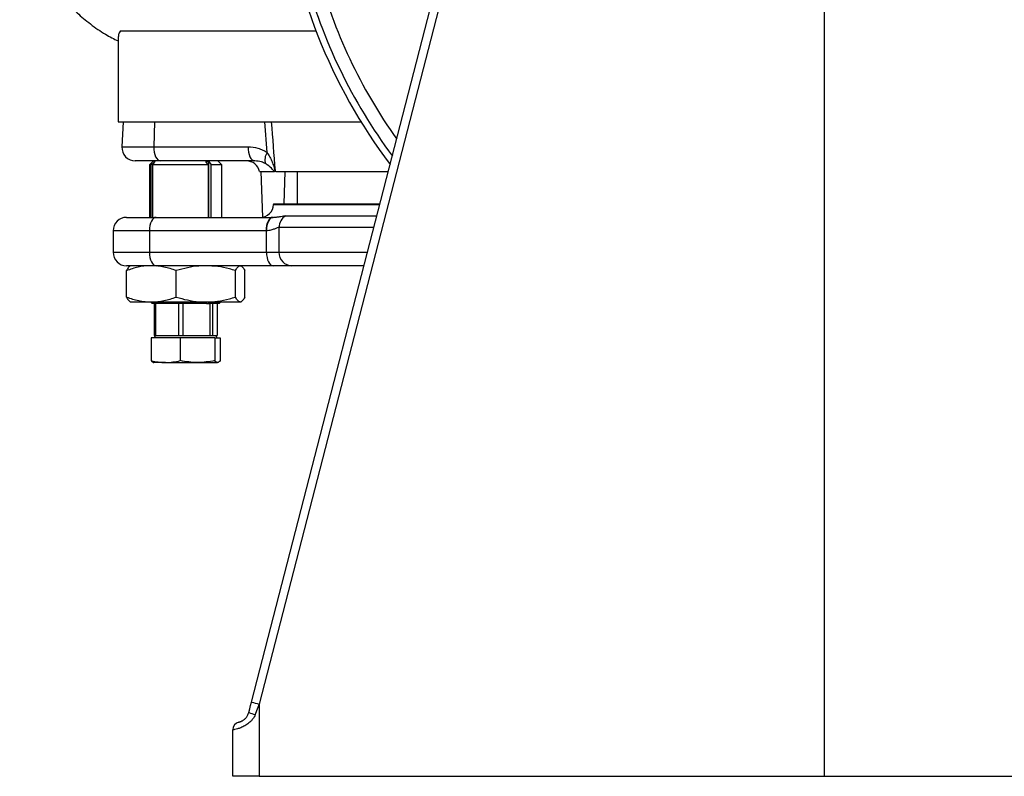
# Model space of a CAD drawing. Header units: millimetres. Extents: x 8 to 733, y 11 to 2128.
# Tile 1 of 11: x 11 to 378, y 11 to 292. Entities that reach past the tile are written whole.
import ezdxf

# ---------------------------------------------------------------- set-up
doc = ezdxf.new("R2010")
doc.units = ezdxf.units.MM

msp = doc.modelspace()

# ---------------------------------------------------------------- linework, layer by layer
at = {"color": 7, "linetype": 'Continuous', "lineweight": 25}
for p, q in [((97.69, 38.44), (194.35, 412.98)), ((197.2, 412.23), (100.55, 37.69)), ((310.72, 327.16), (310.72, 10.79)), ((48.11, 286.07), (48.11, 254.27)), ((48.92, 288.12), (121.7, 288.12)), ((48.11, 254.27), (138.49, 254.27)), ((49.98, 254.27), (49.5, 245.03)), ((61.6, 254.27), (61.36, 245.03)), ((103.56, 242.85), (102.66, 254.27)), ((61.36, 245.03), (96.44, 245.03)), ((63.85, 239.76), (54.49, 239.76)), ((61.22, 239.76), (59.72, 238.26)), ((59.72, 238.26), (59.72, 218.76)), ((60.41, 238.26), (59.72, 238.26)), ((60.41, 218.76), (60.41, 238.26)), ((81.6, 238.26), (60.96, 238.26)), ((60.96, 218.76), (60.96, 238.26)), ((98.94, 239.76), (63.85, 239.76)), ((81.6, 238.26), (80.73, 239.56)), ((81.6, 238.26), (81.6, 218.76)), ((81.86, 239.56), (82.72, 238.26)), ((81.86, 218.76), (81.86, 239.56)), ((86.72, 238.26), (82.72, 238.26)), ((82.72, 218.76), (82.72, 238.26)), ((86.72, 238.26), (85.22, 239.76)), ((86.72, 218.76), (86.72, 238.26)), ((100.72, 235.76), (106.25, 235.76)), ((106.75, 235.76), (148.62, 235.76)), ((114.72, 235.76), (114.72, 223.76)), ((105.95, 223.76), (105.93, 223.5)), ((105.95, 223.76), (145.52, 223.76)), ((51.22, 218.76), (62.22, 218.76)), ((62.22, 218.76), (105.63, 218.76)), ((105.63, 218.76), (105.72, 218.76)), ((46.22, 213.76), (46.22, 205.76)), ((59.72, 213.76), (59.72, 205.76)), ((103.13, 213.76), (59.72, 213.76)), ((103.29, 205.76), (103.29, 213.77)), ((107.94, 214.98), (107.94, 205.76)), ((59.72, 205.76), (103.29, 205.76)), ((103.29, 205.76), (107.94, 205.76)), ((51.2, 189.1), (51.2, 198.93)), ((62.22, 200.76), (51.22, 200.76)), ((52.72, 200.76), (52.45, 200.61)), ((105.79, 200.76), (62.22, 200.76)), ((69.73, 189.1), (69.73, 198.93)), ((91.75, 189.1), (91.75, 198.93)), ((93.99, 200.61), (93.72, 200.76)), ((95.24, 189.1), (95.24, 198.93)), ((112.77, 200.76), (105.79, 200.76)), ((139.58, 200.76), (112.77, 200.76)), ((52.44, 187.43), (52.72, 187.26)), ((60.47, 187.26), (52.72, 187.26)), ((60.22, 187.26), (60.72, 186.76)), ((80.74, 187.26), (60.47, 187.26)), ((60.97, 187.26), (61.53, 186.76)), ((61.66, 186.76), (61.31, 187.26)), ((93.5, 187.26), (80.74, 187.26)), ((80.93, 186.76), (81.26, 187.26)), ((81.86, 186.76), (81.86, 187.26)), ((82.39, 187.26), (82.05, 186.76)), ((85.72, 186.76), (86.22, 187.26)), ((93.72, 187.26), (93.5, 187.26)), ((93.72, 187.26), (94, 187.43)), ((61.53, 186.76), (60.72, 186.76)), ((61.53, 186.76), (61.66, 186.76)), ((61.55, 186.76), (61.55, 174.76)), ((80.93, 186.76), (61.66, 186.76)), ((62.16, 174.76), (62.16, 186.76)), ((70.6, 186.76), (70.6, 174.76)), ((72.24, 174.76), (72.24, 186.76)), ((80.93, 186.76), (81.86, 186.76)), ((81.86, 186.76), (82.05, 186.76)), ((85.72, 186.76), (82.05, 186.76)), ((82.27, 186.76), (82.27, 174.76)), ((83.31, 174.76), (83.31, 186.76)), ((84.89, 186.76), (84.89, 174.76)), ((60.33, 173.96), (60.33, 165.44)), ((71.18, 173.96), (60.33, 173.96)), ((61.98, 174.76), (61.51, 173.96)), ((61.55, 174.76), (62.16, 174.76)), ((62.16, 174.76), (64.55, 174.76)), ((64.55, 174.76), (68.2, 174.76)), ((68.2, 174.76), (70.6, 174.76)), ((70.6, 174.76), (72.24, 174.76)), ((71.18, 173.96), (71.18, 165.44)), ((84.07, 173.96), (71.18, 173.96)), ((72.24, 174.76), (75.09, 174.76)), ((75.09, 174.76), (79.43, 174.76)), ((79.43, 174.76), (82.27, 174.76)), ((82.27, 174.76), (83.31, 174.76)), ((83.31, 174.76), (83.76, 174.76)), ((83.76, 174.76), (84.47, 174.76)), ((84.07, 173.96), (84.07, 165.44)), ((84.07, 173.96), (86.11, 173.96)), ((84.93, 173.96), (84.47, 174.76)), ((84.47, 174.76), (84.89, 174.76)), ((86.11, 173.96), (86.11, 165.44)), ((65.75, 164.76), (61.22, 164.76)), ((65.75, 164.76), (77.62, 164.76)), ((77.62, 164.76), (85.09, 164.76)), ((100.55, 37.69), (100.55, 10.79)), ((90.72, 10.79), (90.72, 28.04)), ((100.55, 10.79), (90.72, 10.79)), ((100.55, 10.79), (310.72, 10.79)), ((310.72, 10.79), (520.89, 10.79))]:
    msp.add_line(p, q, dxfattribs=at)
at = {"color": 8, "linetype": 'Continuous', "lineweight": 25}
for p, q in [((49.5, 245.03), (61.36, 245.03)), ((101.2, 235.76), (101.82, 218.84)), ((110.12, 235.76), (109.68, 223.76)), ((105.93, 223.5), (145.45, 223.5)), ((110.46, 219.37), (144.39, 219.37)), ((59.72, 213.76), (46.22, 213.76)), ((143.25, 214.98), (107.94, 214.98)), ((46.22, 205.76), (59.72, 205.76)), ((107.94, 205.76), (140.87, 205.76))]:
    msp.add_line(p, q, dxfattribs=at)
at = {"color": 7, "linetype": 'Continuous', "lineweight": 25, "flags": 128}
for points in [[(61.36, 245.03), (61.38, 244.01), (61.51, 243.03), (61.73, 242.12), (62.04, 241.32), (62.43, 240.66), (62.87, 240.17), (63.35, 239.87), (63.85, 239.76)], [(96.44, 245.03), (96.47, 244.01), (96.59, 243.03), (96.82, 242.12), (97.13, 241.32), (97.51, 240.66), (97.95, 240.17), (98.44, 239.87), (98.94, 239.76)], [(62.22, 218.76), (61.73, 218.67), (61.26, 218.38), (60.83, 217.92), (60.45, 217.3), (60.14, 216.54), (59.91, 215.68), (59.77, 214.74), (59.72, 213.76)], [(105.63, 218.76), (105.14, 218.67), (104.67, 218.38), (104.24, 217.92), (103.86, 217.3), (103.55, 216.54), (103.32, 215.68), (103.18, 214.74), (103.13, 213.76)], [(105.72, 218.76), (105.24, 218.66), (104.77, 218.37), (104.35, 217.91), (103.98, 217.29), (103.68, 216.53), (103.46, 215.67), (103.32, 214.74), (103.29, 213.77)], [(59.72, 205.76), (59.77, 204.79), (59.91, 203.85), (60.14, 202.99), (60.45, 202.23), (60.83, 201.61), (61.26, 201.15), (61.73, 200.86), (62.22, 200.76)], [(103.29, 205.76), (103.33, 204.79), (103.48, 203.85), (103.71, 202.99), (104.02, 202.23), (104.4, 201.61), (104.83, 201.15), (105.3, 200.86), (105.79, 200.76)], [(96.69, 34.57), (97.03, 35.85), (97.36, 37.14), (97.69, 38.44)], [(100.55, 37.69), (100.07, 36.39), (99.59, 35.1), (99.12, 33.82)]]:
    msp.add_lwpolyline(points, dxfattribs=at)
at = {"color": 7, "linetype": 'Continuous', "lineweight": 25}
for centre, radius, start, end in [((310.72, 360.76), 202.5, 185.9875, 217.1496), ((310.72, 360.76), 200, 195, 216.5801), ((54.49, 244.76), 5, 177, 270), ((107.03, 240.27), 4.33, 143.3356, 201.5276), ((95.82, 234.76), 5, 11.537, 90), ((100.94, 223.76), 5, 270, 357), ((51.22, 213.76), 5, 90, 180), ((112.97, 215.01), 5.03, 119.916, 180.3864), ((51.22, 205.76), 5, 180, 270), ((112.86, 205.68), 4.92, 179.0155, 268.9802), ((141.81, 200.51), 167.97, 254.7725, 255.7786), ((102.26, 48.28), 14.8, 247.8997, 257.7313), ((93.72, 28.04), 3, 103.5046, 180)]:
    msp.add_arc(centre, radius, start, end, dxfattribs=at)
at = {"color": 8, "linetype": 'Continuous', "lineweight": 25}
msp.add_arc((310.72, 360.76), 195, 195, 215.3824, dxfattribs=at)
at = {"color": 7, "linetype": 'Continuous', "lineweight": 25}
for points, knots in [([(11.47, 350.59), (11.47, 350.47), (11.51, 349.37), (11.63, 347.34), (11.81, 344.53), (12.02, 341.82), (12.26, 339.21), (12.54, 336.48), (12.93, 332.88), (13.72, 328.48), (14.98, 323.62), (16.76, 318.39), (19.13, 313.04), (22.09, 307.82), (25.07, 303.48), (27.89, 299.97), (30.44, 297.19), (33.6, 294.08), (37.79, 290.56), (42.9, 287), (46.52, 285.18), (48.11, 284.37)], [0, 0, 0, 0, 0.004632, 0.041008, 0.076136, 0.110006, 0.142609, 0.174223, 0.212925, 0.277715, 0.340485, 0.400347, 0.483863, 0.558987, 0.624974, 0.681325, 0.727735, 0.767142, 0.848273, 0.93316, 1, 1, 1, 1]), ([(48.92, 288.12), (48.61, 287.65), (48.14, 286.93), (48.18, 286.3), (48.19, 286.07)], [0, 0, 0, 0, 0.643721, 1, 1, 1, 1]), ([(96.44, 245.03), (97.7, 245.03), (98.93, 244.84), (100.73, 244.3), (101.33, 244.08), (102.47, 243.53), (103.02, 243.22), (103.56, 242.85)], [0, 0, 0, 0, 0.5, 0.5, 0.75, 0.75, 1, 1, 1, 1]), ([(103.56, 242.85), (103.94, 242.32), (104.27, 241.75), (104.86, 240.61), (105.12, 240.03), (105.59, 238.86), (105.8, 238.26), (106.07, 237.38), (106.16, 237.08), (106.28, 236.65), (106.32, 236.51), (106.39, 236.31), (106.41, 236.25), (106.45, 236.14), (106.47, 236.08), (106.49, 236.07)], [0, 0, 0, 0, 0.25, 0.25, 0.5, 0.5, 0.75, 0.75, 0.875, 0.875, 0.9375, 0.9375, 0.96875, 0.96875, 1, 1, 1, 1]), ([(103, 238.68), (102.47, 238.95), (101.17, 239.6), (99.77, 239.7), (98.94, 239.76)], [0, 0, 0, 0, 0.40989, 1, 1, 1, 1]), ([(106.25, 235.76), (106.03, 236.03), (105.35, 236.83), (104.28, 237.89), (103.2, 238.55), (103, 238.68)], [0, 0, 0, 0, 0.281761, 0.866897, 1, 1, 1, 1]), ([(106.75, 235.76), (106.66, 235.76), (106.59, 235.76), (106.42, 235.76), (106.33, 235.76), (106.25, 235.76)], [0, 0, 0, 0, 0.5, 0.5, 1, 1, 1, 1]), ([(106.75, 235.76), (106.7, 235.76), (106.66, 235.78), (106.6, 235.84), (106.58, 235.87), (106.53, 235.96), (106.51, 236.01), (106.49, 236.07)], [0, 0, 0, 0, 0.5, 0.5, 0.75, 0.75, 1, 1, 1, 1]), ([(105.72, 218.76), (106.02, 218.77), (106.3, 218.78), (106.83, 218.83), (107.08, 218.86), (107.8, 218.97), (108.22, 219.05), (108.99, 219.2), (109.34, 219.26), (109.95, 219.35), (110.22, 219.37), (110.46, 219.37)], [0, 0, 0, 0, 0.125, 0.125, 0.25, 0.25, 0.5, 0.5, 0.75, 0.75, 1, 1, 1, 1]), ([(107.94, 214.98), (107.77, 214.98), (107.53, 214.92), (106.96, 214.72), (106.61, 214.57), (105.82, 214.27), (105.38, 214.11), (104.65, 213.93), (104.39, 213.87), (103.85, 213.8), (103.57, 213.77), (103.29, 213.77)], [0, 0, 0, 0, 0.25, 0.25, 0.5, 0.5, 0.75, 0.75, 0.875, 0.875, 1, 1, 1, 1]), ([(60.47, 200.76), (60.25, 200.76), (58.58, 200.75), (55.45, 200.35), (52.62, 199.41), (51.2, 198.93)], [0, 0, 0, 0, 0.070108, 0.530793, 1, 1, 1, 1]), ([(52.49, 200.54), (52.33, 200.45), (51.89, 200.23), (51.47, 199.43), (51.2, 198.93)], [0, 0, 0, 0, 0.370104, 1, 1, 1, 1]), ([(69.73, 198.93), (68.22, 199.49), (66.69, 199.95), (63.6, 200.59), (62.05, 200.76), (60.47, 200.76)], [0, 0, 0, 0, 0.5, 0.5, 1, 1, 1, 1]), ([(80.74, 200.76), (79.88, 200.74), (77.59, 200.68), (73.89, 200.11), (71.12, 199.33), (69.73, 198.93)], [0, 0, 0, 0, 0.232227, 0.613942, 1, 1, 1, 1]), ([(91.75, 198.93), (90.99, 199.16), (88.83, 199.8), (85.16, 200.57), (82.22, 200.7), (80.74, 200.76)], [0, 0, 0, 0, 0.211481, 0.60314, 1, 1, 1, 1]), ([(91.75, 198.93), (92.04, 199.49), (92.33, 199.95), (92.91, 200.59), (93.2, 200.76), (93.5, 200.76)], [0, 0, 0, 0, 0.5, 0.5, 1, 1, 1, 1]), ([(93.5, 200.76), (93.57, 200.76), (93.64, 200.75), (93.79, 200.71), (93.87, 200.68), (94.09, 200.55), (94.23, 200.43), (94.67, 199.95), (94.96, 199.49), (95.24, 198.93)], [0, 0, 0, 0, 0.125, 0.125, 0.25, 0.25, 0.5, 0.5, 1, 1, 1, 1]), ([(51.2, 189.1), (52.71, 188.58), (55.74, 187.55), (58.88, 187.36), (60.47, 187.26)], [0, 0, 0, 0, 0.4954597, 1, 1, 1, 1]), ([(51.2, 189.1), (51.48, 188.56), (51.91, 187.76), (52.35, 187.58), (52.49, 187.52)], [0, 0, 0, 0, 0.665252, 1, 1, 1, 1]), ([(60.47, 187.26), (60.86, 187.26), (61.25, 187.28), (62.04, 187.32), (62.43, 187.35), (63.61, 187.48), (64.38, 187.6), (66.7, 188.08), (68.22, 188.54), (69.73, 189.1)], [0, 0, 0, 0, 0.125, 0.125, 0.25, 0.25, 0.5, 0.5, 1, 1, 1, 1]), ([(69.73, 189.1), (71.11, 188.7), (73.87, 187.92), (77.58, 187.35), (79.88, 187.29), (80.74, 187.26)], [0, 0, 0, 0, 0.382064, 0.767773, 1, 1, 1, 1]), ([(80.74, 187.26), (82.2, 187.33), (85.14, 187.45), (88.81, 188.23), (90.99, 188.87), (91.75, 189.1)], [0, 0, 0, 0, 0.391309, 0.78852, 1, 1, 1, 1]), ([(93.5, 187.26), (93.42, 187.26), (93.35, 187.28), (93.2, 187.32), (93.13, 187.35), (92.91, 187.48), (92.76, 187.6), (92.32, 188.08), (92.04, 188.54), (91.75, 189.1)], [0, 0, 0, 0, 0.125, 0.125, 0.25, 0.25, 0.5, 0.5, 1, 1, 1, 1]), ([(95.24, 189.1), (94.96, 188.54), (94.67, 188.08), (94.09, 187.44), (93.79, 187.26), (93.5, 187.26)], [0, 0, 0, 0, 0.5, 0.5, 1, 1, 1, 1]), ([(60.33, 165.44), (61.23, 165.23), (62.14, 165.06), (63.95, 164.83), (64.85, 164.76), (65.75, 164.76)], [0, 0, 0, 0, 0.5, 0.5, 1, 1, 1, 1]), ([(60.33, 165.44), (60.5, 165.23), (60.67, 165.06), (61.01, 164.83), (61.18, 164.76), (61.35, 164.76)], [0, 0, 0, 0, 0.5, 0.5, 1, 1, 1, 1]), ([(65.75, 164.76), (66.66, 164.76), (67.56, 164.83), (69.37, 165.06), (70.27, 165.23), (71.18, 165.44)], [0, 0, 0, 0, 0.5, 0.5, 1, 1, 1, 1]), ([(77.62, 164.76), (76.55, 164.76), (75.47, 164.83), (73.32, 165.06), (72.25, 165.23), (71.18, 165.44)], [0, 0, 0, 0, 0.5, 0.5, 1, 1, 1, 1]), ([(84.07, 165.44), (83, 165.23), (81.92, 165.06), (79.77, 164.83), (78.7, 164.76), (77.62, 164.76)], [0, 0, 0, 0, 0.5, 0.5, 1, 1, 1, 1]), ([(85.09, 164.76), (84.92, 164.76), (84.75, 164.83), (84.41, 165.06), (84.24, 165.23), (84.07, 165.44)], [0, 0, 0, 0, 0.5, 0.5, 1, 1, 1, 1]), ([(86.11, 165.44), (85.94, 165.23), (85.77, 165.06), (85.43, 164.83), (85.26, 164.76), (85.09, 164.76)], [0, 0, 0, 0, 0.5, 0.5, 1, 1, 1, 1]), ([(99.12, 33.82), (98.88, 33.18), (98.55, 32.6), (97.94, 31.8), (97.72, 31.54), (97.26, 31.07), (97.03, 30.85), (96.53, 30.45), (96.28, 30.25), (95.76, 29.91), (95.51, 29.75), (95, 29.46), (94.74, 29.33), (94.25, 29.09), (94, 28.98), (93.31, 28.7), (92.88, 28.56), (92.11, 28.33), (91.79, 28.25), (91.4, 28.16), (91.28, 28.14), (91.08, 28.1), (90.99, 28.08), (90.79, 28.05), (90.72, 28.04), (90.72, 28.04)], [0, 0, 0, 0, 0.125, 0.125, 0.1875, 0.1875, 0.25, 0.25, 0.3125, 0.3125, 0.375, 0.375, 0.4375, 0.4375, 0.5, 0.5, 0.625, 0.625, 0.75, 0.75, 0.8125, 0.8125, 0.875, 0.875, 1, 1, 1, 1]), ([(93.02, 30.95), (93.02, 30.95), (93.11, 30.97), (93.38, 31.05), (93.5, 31.09), (93.79, 31.2), (93.96, 31.27), (94.25, 31.43), (94.36, 31.49), (94.58, 31.62), (94.7, 31.7), (94.94, 31.88), (95.07, 31.98), (95.32, 32.21), (95.44, 32.33), (95.69, 32.6), (95.81, 32.75), (96.04, 33.08), (96.15, 33.24), (96.44, 33.78), (96.59, 34.16), (96.69, 34.57)], [0, 0, 0, 0, 0.25, 0.25, 0.375, 0.375, 0.5, 0.5, 0.5625, 0.5625, 0.625, 0.625, 0.6875, 0.6875, 0.75, 0.75, 0.8125, 0.8125, 0.875, 0.875, 1, 1, 1, 1])]:
    msp.add_open_spline(points, degree=3, knots=knots, dxfattribs=at)
for points in [[(105.08, 254.27), (105.54, 248.2), (106.02, 242.14), (106.49, 236.07)], [(61.89, 239.58), (61.39, 239.15), (60.9, 238.71), (60.41, 238.26)], [(60.96, 238.26), (61.27, 238.71), (61.58, 239.15), (61.89, 239.58)], [(80.73, 239.56), (81.11, 239.59), (81.48, 239.59), (81.86, 239.56)], [(103.29, 213.77), (103.23, 213.76), (103.18, 213.76), (103.13, 213.76)]]:
    msp.add_open_spline(points, degree=3, dxfattribs=at)

doc.saveas('drawing.dxf')
